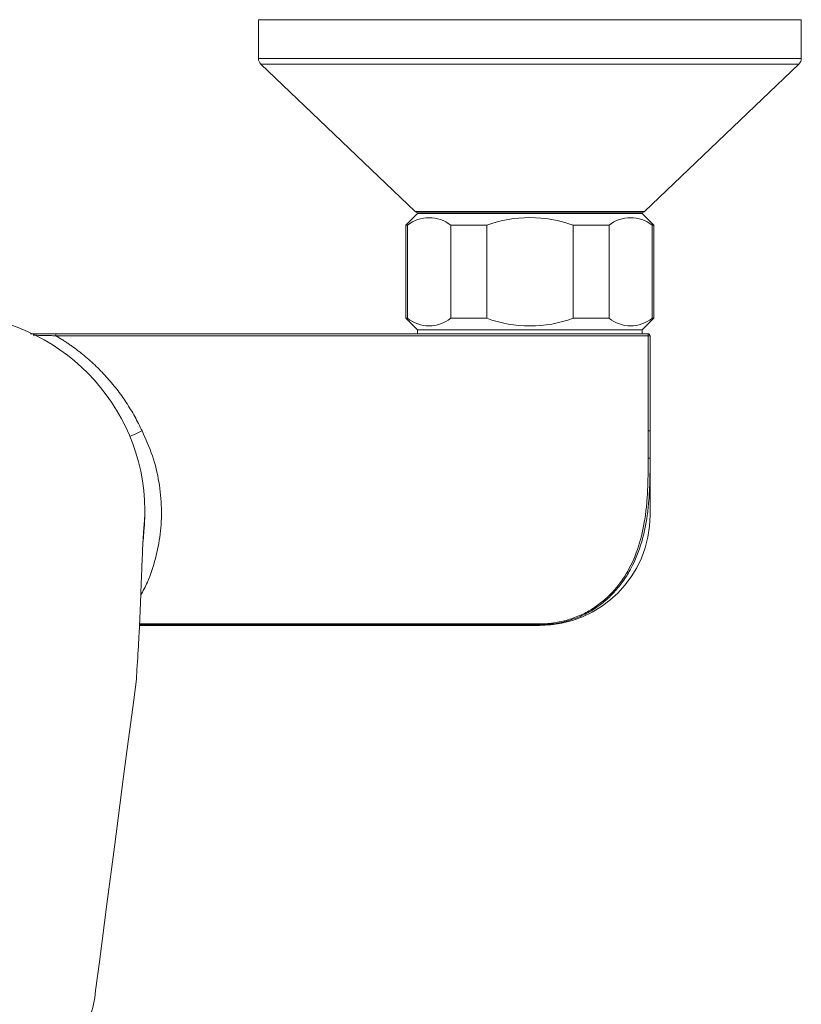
# Model space of a CAD drawing. Header units: millimetres. Extents: x 272.415 to 272.635, y 46.157 to 46.423.
# Tile 2 of 2: x 272.534 to 272.635, y 46.296 to 46.423. Entities that reach past the tile are written whole.
import ezdxf

# ---------------------------------------------------------------- set-up
doc = ezdxf.new("R2010")
doc.units = ezdxf.units.MM
doc.layers.add('SANINDUSA', color=3, linetype='Continuous')

msp = doc.modelspace()

# ---------------------------------------------------------------- linework, layer by layer
at = {"layer": 'SANINDUSA', "linetype": 'Continuous', "lineweight": 15}
for p, q in [((272.5646126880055, 46.42289410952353), (272.5646126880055, 46.41789410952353)), ((272.6346126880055, 46.42289410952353), (272.5646126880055, 46.42289410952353)), ((272.6346126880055, 46.41789410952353), (272.6346126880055, 46.42289410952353)), ((272.5996126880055, 46.41789410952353), (272.5646126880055, 46.41789410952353)), ((272.6346126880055, 46.41789410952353), (272.5996126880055, 46.41789410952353)), ((272.5649221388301, 46.41717082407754), (272.5848228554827, 46.39817082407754)), ((272.6343032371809, 46.41717082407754), (272.5649221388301, 46.41717082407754)), ((272.6144025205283, 46.39817082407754), (272.6343032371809, 46.41717082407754)), ((272.5851126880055, 46.39789410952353), (272.5836126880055, 46.39639410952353)), ((272.5848228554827, 46.39817082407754), (272.6144025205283, 46.39817082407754)), ((272.5851126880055, 46.39797790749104), (272.5851126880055, 46.39789410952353)), ((272.5851126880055, 46.39797790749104), (272.6141126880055, 46.39797790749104)), ((272.5996126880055, 46.39789410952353), (272.5851126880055, 46.39789410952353)), ((272.6141126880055, 46.39789410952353), (272.5996126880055, 46.39789410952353)), ((272.6141126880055, 46.39789410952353), (272.6141126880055, 46.39797790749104)), ((272.6156126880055, 46.39639410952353), (272.6141126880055, 46.39789410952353)), ((272.5836126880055, 46.39639410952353), (272.5836126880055, 46.38439410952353)), ((272.5836126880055, 46.39639410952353), (272.5838384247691, 46.39639410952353)), ((272.5838384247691, 46.39639410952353), (272.5838384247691, 46.38439410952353)), ((272.5894061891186, 46.39639410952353), (272.5940449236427, 46.39639410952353)), ((272.5894061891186, 46.39639410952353), (272.5894061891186, 46.38439410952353)), ((272.5940449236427, 46.39639410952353), (272.5940449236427, 46.38439410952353)), ((272.6051804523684, 46.39639410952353), (272.6098191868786, 46.39639410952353)), ((272.6051804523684, 46.39639410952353), (272.6051804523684, 46.38439410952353)), ((272.6098191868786, 46.39639410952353), (272.6098191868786, 46.38439410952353)), ((272.6153869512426, 46.39639410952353), (272.6156126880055, 46.39639410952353)), ((272.6153869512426, 46.39639410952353), (272.6153869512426, 46.38439410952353)), ((272.6156126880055, 46.38439410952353), (272.6156126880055, 46.39639410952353)), ((272.5836126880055, 46.38439410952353), (272.5851126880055, 46.38289410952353)), ((272.5836126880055, 46.38439410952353), (272.5838384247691, 46.38439410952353)), ((272.5894061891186, 46.38439410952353), (272.5940449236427, 46.38439410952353)), ((272.6051804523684, 46.38439410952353), (272.6098191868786, 46.38439410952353)), ((272.6141126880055, 46.38289410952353), (272.6156126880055, 46.38439410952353)), ((272.6153869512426, 46.38439410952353), (272.6156126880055, 46.38439410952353)), ((272.5384758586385, 46.38239410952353), (272.6148626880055, 46.38239410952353)), ((272.5384758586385, 46.38214410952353), (272.6148626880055, 46.38214410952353)), ((272.5851126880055, 46.38289410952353), (272.5851126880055, 46.38239410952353)), ((272.5851126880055, 46.38289410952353), (272.5996126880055, 46.38289410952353)), ((272.5996126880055, 46.38289410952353), (272.6141126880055, 46.38289410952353)), ((272.6141126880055, 46.38239410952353), (272.6141126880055, 46.38289410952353)), ((272.6148626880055, 46.38214410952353), (272.6148626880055, 46.38239410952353)), ((272.6148626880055, 46.3698740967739), (272.6148626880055, 46.38214410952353)), ((272.6148626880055, 46.38214410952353), (272.6151126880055, 46.38214410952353)), ((272.6151126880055, 46.38214410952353), (272.6151126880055, 46.3698740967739)), ((272.6148626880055, 46.3698740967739), (272.6148626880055, 46.36634130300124)), ((272.6151126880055, 46.3698740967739), (272.6148626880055, 46.3698740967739)), ((272.5499003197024, 46.35773908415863), (272.5499767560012, 46.35918782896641)), ((272.5496993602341, 46.35515120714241), (272.5497077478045, 46.35526755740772)), ((272.5492734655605, 46.34478294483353), (272.6008626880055, 46.34478294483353)), ((272.6008626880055, 46.34488345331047), (272.5492783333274, 46.34488345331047)), ((272.549283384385, 46.34498774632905), (272.6008626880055, 46.34498774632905)), ((272.6008626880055, 46.34478294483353), (272.6008626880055, 46.34488345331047))]:
    msp.add_line(p, q, dxfattribs=at)
at = {"layer": 'SANINDUSA', "linetype": 'Continuous', "lineweight": 15, "flags": 128}
for points in [[(272.5497329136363, 46.35561665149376), (272.5498253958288, 46.35689954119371), (272.549909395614, 46.35776231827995)], [(272.5435005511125, 46.29679713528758), (272.5436209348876, 46.29772533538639), (272.5441029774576, 46.30143756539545), (272.5450685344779, 46.30885199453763), (272.5460359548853, 46.31625303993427), (272.5472241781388, 46.32531122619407), (272.5478219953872, 46.3298458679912), (272.5484048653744, 46.33422474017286), (272.5488474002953, 46.33751151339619), (272.5488474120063, 46.33751159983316)]]:
    msp.add_lwpolyline(points, dxfattribs=at)
at = {"layer": 'SANINDUSA', "linetype": 'Continuous', "lineweight": 15}
for centre, radius, start, end in [((272.5656126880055, 46.41789410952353), 0.001000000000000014, 180, 226.3264034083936), ((272.6336126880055, 46.41789410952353), 0.0009999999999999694, 313.6735965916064, 0), ((272.5866223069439, 46.39290868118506), 0.004460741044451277, 51.38492977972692, 128.6150702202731), ((272.5855134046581, 46.39889410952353), 0.000999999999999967, 226.3264034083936, 246.37701246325), ((272.5996126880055, 46.38121742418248), 0.01616575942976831, 69.85378111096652, 110.1462188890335), ((272.6126030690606, 46.39290868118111), 0.004460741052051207, 51.3849297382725, 128.6150702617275), ((272.6137119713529, 46.39889410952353), 0.000999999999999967, 293.62298753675, 313.6735965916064), ((272.5244920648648, 46.35939586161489), 0.02549087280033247, 0.6261640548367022, 176.2292219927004), ((272.5866223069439, 46.387879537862), 0.004460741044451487, 231.384929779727, 308.6150702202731), ((272.5996126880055, 46.39957079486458), 0.016165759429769, 249.8537811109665, 290.1462188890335), ((272.6126030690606, 46.38787953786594), 0.004460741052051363, 231.3849297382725, 308.6150702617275), ((272.6148626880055, 46.38214410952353), 0.0002500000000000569, 0, 90), ((272.5245825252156, 46.35967431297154), 0.02539889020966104, 358.9025038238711, 0.0002780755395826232), ((272.6008626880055, 46.35903294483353), 0.01424999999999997, 270, 0), ((272.5336176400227, 46.29807862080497), 0.00996562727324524, 332.8156119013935, 352.6118620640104)]:
    msp.add_arc(centre, radius, start, end, dxfattribs=at)
for points, degree in [([(272.5352106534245, 46.38239410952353), (272.5384758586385, 46.38239410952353)], 1), ([(272.5355531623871, 46.38221546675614), (272.5382587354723, 46.38214941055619)], 1), ([(272.5382587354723, 46.38214941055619), (272.5384758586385, 46.38214410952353)], 1), ([(272.6008626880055, 46.34488345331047), (272.6008626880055, 46.3448899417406), (272.6008626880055, 46.34492907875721), (272.6008626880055, 46.34498774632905)], 3)]:
    msp.add_open_spline(points, degree=degree, dxfattribs=at)
for points, knots in [([(272.5384758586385, 46.38239410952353), (272.5384758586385, 46.38239410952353), (272.5384758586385, 46.38236716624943), (272.5384758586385, 46.38227460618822), (272.5384758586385, 46.38220955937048), (272.5384758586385, 46.38214410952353)], [0, 0, 0, 0, 0.5, 0.5, 1, 1, 1, 1]), ([(272.5384758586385, 46.38214410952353), (272.5386260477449, 46.38205533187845), (272.5389262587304, 46.38187787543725), (272.5393698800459, 46.3816010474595), (272.5398081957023, 46.38131665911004), (272.5402407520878, 46.38102393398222), (272.540667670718, 46.38072307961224), (272.5410889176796, 46.38041404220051), (272.5415045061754, 46.38009683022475), (272.5423297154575, 46.37944182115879), (272.5435235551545, 46.37839750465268), (272.5450044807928, 46.37688493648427), (272.5463655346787, 46.37526336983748), (272.5473896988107, 46.37383156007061), (272.5481391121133, 46.37264657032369), (272.548663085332, 46.37174226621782), (272.5491548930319, 46.3708196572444), (272.5494528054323, 46.3701894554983), (272.5496018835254, 46.3698740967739)], [0, 0, 0, 0, 0.03111278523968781, 0.06219092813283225, 0.09324563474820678, 0.1242881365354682, 0.1553296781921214, 0.186381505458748, 0.2174548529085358, 0.2485609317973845, 0.3742672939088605, 0.500005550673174, 0.6257119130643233, 0.7514501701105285, 0.8136149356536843, 0.8757015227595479, 0.9377999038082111, 0.9999999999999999, 0.9999999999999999, 0.9999999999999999, 0.9999999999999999]), ([(272.5480096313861, 46.36914261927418), (272.5480758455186, 46.36917303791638), (272.5485299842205, 46.36938166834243), (272.5491080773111, 46.36964724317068), (272.5496018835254, 46.3698740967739)], [0, 0, 0, 0, 0.1458015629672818, 1, 1, 1, 1]), ([(272.5496018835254, 46.3698740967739), (272.5500810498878, 46.36880858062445), (272.5510367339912, 46.36668343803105), (272.5518584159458, 46.36329972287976), (272.5521839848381, 46.35989765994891), (272.5520177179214, 46.35656899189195), (272.5513854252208, 46.35336567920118), (272.5505155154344, 46.35070629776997), (272.5497315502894, 46.34920917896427), (272.5494349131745, 46.34864269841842)], [0, 0, 0, 0, 0.1521427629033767, 0.3034445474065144, 0.4540397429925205, 0.6047807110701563, 0.7529122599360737, 0.9065068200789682, 1, 1, 1, 1]), ([(272.6151126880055, 46.3698740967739), (272.6151126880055, 46.3696786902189), (272.6151126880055, 46.36928795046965), (272.6151126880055, 46.36870202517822), (272.6151126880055, 46.3681164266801), (272.6151126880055, 46.367531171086), (272.6151126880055, 46.36694619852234), (272.6151126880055, 46.36655665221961), (272.6151126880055, 46.36636184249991)], [0, 0, 0, 0, 0.1667188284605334, 0.3333750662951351, 0.5000000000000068, 0.6666249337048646, 0.8332811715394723, 1, 1, 1, 1]), ([(272.6151126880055, 46.36636184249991), (272.6151125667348, 46.36615904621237), (272.6151123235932, 46.36575244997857), (272.6151095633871, 46.36514134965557), (272.6151038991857, 46.36452614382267), (272.6150941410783, 46.36390521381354), (272.6150791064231, 46.36327706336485), (272.6150442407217, 46.36225205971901), (272.6149617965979, 46.3608095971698), (272.6147066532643, 46.35842583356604), (272.6140986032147, 46.35543979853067), (272.6130025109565, 46.35267140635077), (272.6117536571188, 46.35061621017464), (272.6106622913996, 46.34922722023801), (272.6093907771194, 46.34797992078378), (272.6079485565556, 46.34690487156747), (272.6063465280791, 46.34602855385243), (272.6048946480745, 46.34548527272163), (272.6036853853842, 46.34517591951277), (272.6028578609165, 46.34502608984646), (272.6021246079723, 46.34493887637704), (272.6014935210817, 46.34489210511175), (272.6010726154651, 46.34488633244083), (272.6008626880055, 46.34488345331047)], [0, 0, 0, 0, 0.02014802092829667, 0.04039575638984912, 0.06080999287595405, 0.08145250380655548, 0.1023798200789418, 0.1236431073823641, 0.1842421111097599, 0.2478100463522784, 0.3670912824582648, 0.4976146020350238, 0.5597844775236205, 0.6232967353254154, 0.685995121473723, 0.748888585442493, 0.8120622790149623, 0.8745465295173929, 0.9058784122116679, 0.9373101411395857, 0.9583301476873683, 0.9792170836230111, 0.9999999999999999, 0.9999999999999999, 0.9999999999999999, 0.9999999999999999]), ([(272.6008626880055, 46.34498774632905), (272.600965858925, 46.34498847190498), (272.6011722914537, 46.34498992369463), (272.6014818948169, 46.34500155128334), (272.6017914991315, 46.34502010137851), (272.6021011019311, 46.3450462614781), (272.6024107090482, 46.34507986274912), (272.602923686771, 46.34514796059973), (272.6036351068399, 46.34527685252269), (272.6045261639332, 46.34550601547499), (272.6053942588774, 46.345797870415), (272.6065116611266, 46.34626540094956), (272.6078182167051, 46.34698447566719), (272.6092348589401, 46.34804355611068), (272.6104743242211, 46.34926732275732), (272.6115551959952, 46.350648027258), (272.6127584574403, 46.35263954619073), (272.6138528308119, 46.35539211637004), (272.6144504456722, 46.35831744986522), (272.6147101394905, 46.36074336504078), (272.6147990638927, 46.36226529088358), (272.6148380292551, 46.36352868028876), (272.6148541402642, 46.36443066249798), (272.6148616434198, 46.36537724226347), (272.6148623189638, 46.36600070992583), (272.6148626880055, 46.36634130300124)], [0, 0, 0, 0, 0.01030034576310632, 0.02060974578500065, 0.03093713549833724, 0.04129140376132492, 0.05168137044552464, 0.0621157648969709, 0.0931743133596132, 0.1243304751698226, 0.1552271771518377, 0.1866442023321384, 0.2491268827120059, 0.310609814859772, 0.3741396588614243, 0.4359020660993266, 0.4995733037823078, 0.6246136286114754, 0.7499035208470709, 0.809702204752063, 0.8749501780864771, 0.9048468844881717, 0.9375078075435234, 0.9658612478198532, 0.9999999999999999, 0.9999999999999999, 0.9999999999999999, 0.9999999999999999]), ([(272.6148626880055, 46.36634130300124), (272.6149289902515, 46.36634130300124), (272.6149925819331, 46.36634346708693), (272.6150863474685, 46.3663511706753), (272.6151126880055, 46.36635639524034), (272.6151126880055, 46.36636184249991)], [0, 0, 0, 0, 0.5, 0.5, 1, 1, 1, 1]), ([(272.6151126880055, 46.36636184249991), (272.6151126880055, 46.36626928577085), (272.6151126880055, 46.3660843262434), (272.6151126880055, 46.36581030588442), (272.6151126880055, 46.36553919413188), (272.6151126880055, 46.36527121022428), (272.6151126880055, 46.36500629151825), (272.6151126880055, 46.36455783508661), (272.6151126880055, 46.36394035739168), (272.6151126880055, 46.36317585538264), (272.6151126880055, 46.36245263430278), (272.6151126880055, 46.36154832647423), (272.6151126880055, 46.36076786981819), (272.6151126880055, 46.36013693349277), (272.6151126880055, 46.35974527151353), (272.6151126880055, 46.35943668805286), (272.6151126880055, 46.35923913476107), (272.6151126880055, 46.35912165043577), (272.6151126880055, 46.35905544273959), (272.6151126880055, 46.35904150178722), (272.6151126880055, 46.35903452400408)], [0, 0, 0, 0, 0.02235252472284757, 0.0446678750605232, 0.06696345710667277, 0.08925672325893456, 0.1115651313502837, 0.133906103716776, 0.2040865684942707, 0.2743062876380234, 0.34684538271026, 0.4194234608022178, 0.5668613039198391, 0.6406395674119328, 0.7144574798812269, 0.7869965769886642, 0.8595746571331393, 0.9063925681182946, 0.9531472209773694, 1, 1, 1, 1]), ([(272.5488474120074, 46.33751159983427), (272.5488835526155, 46.33805268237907), (272.5490099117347, 46.34000481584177), (272.5491281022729, 46.34204702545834), (272.5492177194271, 46.34368546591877), (272.5492526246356, 46.34433429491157), (272.5492803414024, 46.34485669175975), (272.5493017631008, 46.34526307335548), (272.5493167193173, 46.34557492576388), (272.5493308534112, 46.34591199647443), (272.5493440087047, 46.34624585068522), (272.5493569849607, 46.34658416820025), (272.5493709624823, 46.3469494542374), (272.5493915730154, 46.34749155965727), (272.5494182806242, 46.34819945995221), (272.5494761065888, 46.34974077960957), (272.54953726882, 46.35137229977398), (272.549636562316, 46.35385605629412), (272.5497059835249, 46.35535801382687), (272.5497848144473, 46.35671144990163), (272.5498391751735, 46.35753867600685), (272.5499232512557, 46.35848885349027), (272.5499657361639, 46.35895357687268), (272.5499767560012, 46.35918782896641)], [0, 0, 0, 0, 0.02653171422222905, 0.09764282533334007, 0.1109761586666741, 0.1243094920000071, 0.13764282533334, 0.144309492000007, 0.1509761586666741, 0.1565317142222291, 0.162087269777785, 0.16764282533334, 0.1731983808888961, 0.1803245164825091, 0.194998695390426, 0.2096728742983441, 0.2620872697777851, 0.2879351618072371, 0.3661974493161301, 0.3731983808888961, 0.4054126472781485, 0.4444597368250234, 0.4843094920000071, 0.4843094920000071, 0.4843094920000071, 0.4843094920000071])]:
    msp.add_open_spline(points, degree=3, knots=knots, dxfattribs=at)

doc.saveas('drawing.dxf')
